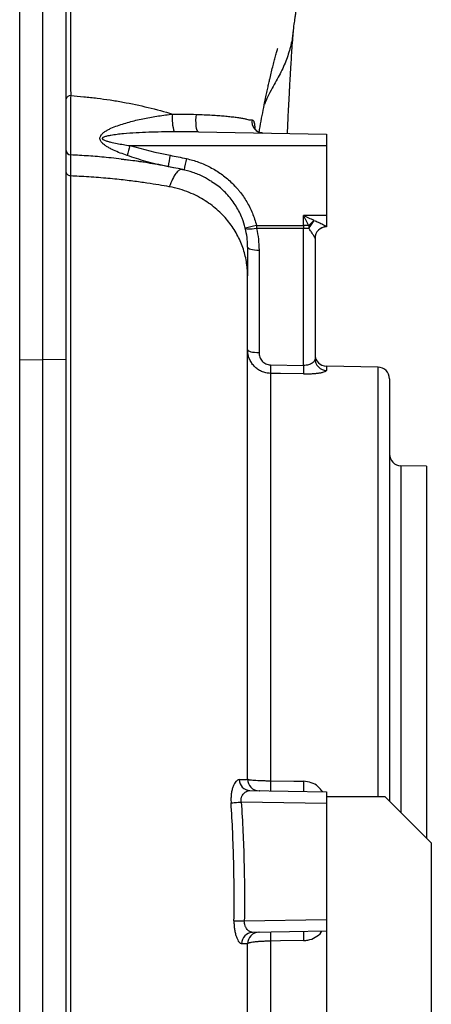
# Model space of a CAD drawing. Header units: millimetres. Extents: x 3 to 2256, y 2 to 1102.
# Tile 13 of 15: x 2029 to 2206, y 430 to 854. Entities that reach past the tile are written whole.
import ezdxf

# ---------------------------------------------------------------- set-up
doc = ezdxf.new("R2010")
doc.units = ezdxf.units.MM

msp = doc.modelspace()

# ---------------------------------------------------------------- linework, layer by layer
at = {"color": 7, "linetype": 'Continuous', "lineweight": 25}
for p, q in [((2038.92, 707.54), (2038.92, 1033.24)), ((2028.92, 707.41), (2028.92, 1017.54)), ((2048.92, 707.41), (2048.92, 1017.54)), ((2105.8, 805.37), (2160.92, 804.41)), ((2160.92, 804.41), (2160.92, 799.5)), ((2076.25, 799.5), (2160.92, 799.5)), ((2160.92, 799.5), (2160.92, 769.5)), ((2092.79, 790.43), (2092.16, 790.58)), ((2095.23, 789.93), (2092.79, 790.43)), ((2160.92, 769.5), (2151.01, 769.5)), ((2151.01, 765.17), (2151.01, 769.5)), ((2160.92, 769.5), (2160.92, 764.59)), ((2130.71, 765.22), (2151.01, 765.17)), ((2151.01, 763.88), (2130.71, 763.92)), ((2151.01, 704.96), (2151.01, 763.88)), ((2160.84, 764.62), (2160.84, 764.59)), ((2160.92, 764.59), (2160.84, 764.59)), ((2155.92, 759.66), (2155.92, 707.81)), ((2131.84, 754.58), (2131.84, 710.5)), ((2028.92, 707.41), (2038.92, 707.54)), ((2028.92, 381.28), (2028.92, 707.41)), ((2038.92, 381.24), (2038.92, 707.54)), ((2048.92, 707.41), (2038.92, 707.54)), ((2048.92, 381.28), (2048.92, 707.41)), ((2136.75, 705.18), (2151.01, 704.96)), ((2183.01, 704.27), (2160.84, 704.65)), ((2136.75, 701.56), (2136.75, 526.38)), ((2187.92, 699.27), (2187.92, 517.65)), ((2203.92, 661.65), (2192.84, 661.84)), ((2203.92, 661.65), (2203.92, 501.65)), ((2127.89, 522.14), (2160.92, 521.56)), ((2160.92, 521.56), (2160.92, 519.65)), ((2160.92, 516.56), (2124.16, 517.21)), ((2160.92, 519.65), (2185.92, 519.65)), ((2160.92, 519.65), (2160.92, 21.65)), ((2205.92, 499.65), (2185.92, 519.65)), ((2205.92, 499.65), (2205.92, 21.65)), ((2125.52, 466.12), (2160.92, 466.74)), ((2160.92, 461.74), (2129.09, 461.18)), ((2136.75, 457.4), (2136.75, 386.91))]:
    msp.add_line(p, q, dxfattribs=at)
at = {"color": 8, "linetype": 'Continuous', "lineweight": 25}
for p, q in [((2160.84, 704.65), (2160.84, 702.86)), ((2183.01, 519.65), (2183.01, 704.27)), ((2192.84, 661.84), (2192.84, 512.74))]:
    msp.add_line(p, q, dxfattribs=at)
at = {"color": 7, "linetype": 'Continuous', "lineweight": 25, "flags": 128}
for points in [[(2105.8, 805.37), (2105.5, 805.55), (2105.23, 806.06), (2105.01, 806.86), (2104.84, 807.91), (2104.75, 809.12), (2104.73, 810.42), (2104.79, 811.72), (2104.93, 812.93)], [(2130.71, 763.92), (2129.82, 763.74), (2128.96, 763.61), (2128.16, 763.54), (2127.45, 763.52), (2126.86, 763.56), (2126.4, 763.66), (2126.09, 763.81), (2125.95, 764.01)], [(2126.92, 755.88), (2127.02, 755.63), (2127.3, 755.39), (2127.75, 755.16), (2128.36, 754.97), (2129.1, 754.81), (2129.95, 754.69), (2130.87, 754.61), (2131.84, 754.58)], [(2126.92, 711.8), (2127.02, 711.55), (2127.3, 711.31), (2127.75, 711.09), (2128.36, 710.89), (2129.1, 710.73), (2129.95, 710.61), (2130.87, 710.53), (2131.84, 710.5)], [(2151.01, 701.34), (2141.01, 701.49), (2136.75, 701.56)], [(2126.92, 527.07), (2126.92, 527.07)], [(2126.92, 527.07), (2126.92, 527.07)], [(2136.75, 526.38), (2146.75, 526.21), (2151.01, 526.13)], [(2119.82, 516.89), (2120.17, 516.91), (2120.59, 516.95), (2121.08, 516.98), (2121.62, 517.02), (2122.21, 517.06), (2122.84, 517.11), (2123.49, 517.16), (2124.16, 517.21)], [(2121.07, 466.18), (2121.4, 466.18), (2121.82, 466.17), (2122.32, 466.16), (2122.87, 466.16), (2123.49, 466.15), (2124.14, 466.14), (2124.82, 466.13), (2125.52, 466.12)], [(2131.84, 461.23), (2131.84, 461.23)], [(2151.01, 457.65), (2141.01, 457.48), (2136.75, 457.4)], [(2126.92, 456.23), (2126.92, 456.23)]]:
    msp.add_lwpolyline(points, dxfattribs=at)
at = {"color": 8, "linetype": 'Continuous', "lineweight": 25, "flags": 128}
msp.add_lwpolyline([(2126.92, 456.23), (2126.92, 456.23)], dxfattribs=at)
at = {"color": 7, "linetype": 'Continuous', "lineweight": 25}
for centre, radius, start, end in [((2050.65, 819.26), 1.76, 83.514, 168.8272), ((2110.38, 810.71), 15.89, 171.4626, 199.3978), ((2133.7, 809.83), 4.94, 170.9712, 267.8738), ((2050.92, 797.47), 2, 180.0022, 267.5229), ((2236.16, 754.72), 166.06, 164.3559, 165.8751), ((2161.53, 780.85), 69.41, 167.948, 172.0625), ((2168.29, 777.86), 69.58, 166.6671, 170.7697), ((2164.26, 756.27), 14.07, 128.6644, 141.5573), ((2168.18, 756.46), 16.68, 139.6488, 153.609), ((2201.23, 476.93), 296.79, 103.7458, 104.6947), ((2408.51, 764.57), 277.79, 179.8666, 180.1334), ((2428.8, 764.52), 277.79, 179.8666, 180.1334), ((2163.73, 764.45), 10.5, 176.8706, 183.1294), ((2160.9, 759.64), 4.98, 90.7809, 179.7893), ((2160.92, 759.59), 5, 91, 180), ((2160.92, 709.65), 5, 180, 269), ((2160.9, 707.83), 4.98, 180.2497, 269.2593), ((2230.47, 703.37), 93.74, 178.894, 181.106), ((2244.6, 703.15), 93.61, 178.8922, 181.1078), ((2182.92, 699.27), 5, 0, 89), ((2192.92, 666.84), 5, 180, 269), ((2128.11, 526.97), 4.84, 181.4021, 267.3932), ((2131.92, 527.07), 5, 180, 269), ((2204.62, 524.18), 67.9, 178.1469, 181.8531), ((2218.92, 523.93), 67.94, 178.1457, 181.8543), ((2214.87, 459.61), 63.89, 178.2437, 181.7563), ((2129.27, 456.29), 4.9, 92.1226, 180.1459), ((2131.92, 456.23), 5, 91, 180), ((2200.57, 459.36), 63.85, 178.2445, 181.7555)]:
    msp.add_arc(centre, radius, start, end, dxfattribs=at)
for ratio in [0.263305, 0.004486]:
    msp.add_ellipse((2150.92, 763.85), major_axis=(5, 0), ratio=ratio, start_param=1.089018, end_param=1.553343, dxfattribs=at)
for points, knots in [([(2050.74, 1032), (2050.74, 1021.95), (2050.74, 1012.03), (2050.74, 992.44), (2050.73, 982.77), (2050.73, 963.68), (2050.73, 954.26), (2050.74, 940.31), (2050.74, 935.7), (2050.74, 926.53), (2050.74, 921.99), (2050.75, 913.01), (2050.75, 908.57), (2050.75, 899.8), (2050.76, 895.48), (2050.77, 882.69), (2050.77, 874.39), (2050.79, 862.31), (2050.79, 858.33), (2050.8, 852.47), (2050.8, 850.53), (2050.81, 846.67), (2050.81, 844.76), (2050.82, 839.09), (2050.82, 835.37), (2050.83, 829.91), (2050.84, 828.11), (2050.84, 825.43), (2050.84, 824.54), (2050.84, 823.22), (2050.84, 822.78), (2050.85, 822.12), (2050.85, 821.9), (2050.85, 821.45), (2050.85, 821.23), (2050.85, 821)], [0, 0, 0, 0, 0.125, 0.125, 0.25, 0.25, 0.375, 0.375, 0.4375, 0.4375, 0.5, 0.5, 0.5625, 0.5625, 0.625, 0.625, 0.75, 0.75, 0.8125, 0.8125, 0.84375, 0.84375, 0.875, 0.875, 0.9375, 0.9375, 0.96875, 0.96875, 0.984375, 0.984375, 0.992188, 0.992188, 0.996094, 0.996094, 1, 1, 1, 1]), ([(2146.51, 848.14), (2146.67, 849.35), (2146.95, 851.43), (2147.32, 854.12), (2147.59, 856.04), (2147.86, 857.88), (2148.19, 860.06), (2148.57, 862.41), (2148.93, 864.61), (2149.24, 866.38), (2149.49, 867.79), (2149.72, 869.09), (2150.01, 870.66), (2150.37, 872.51), (2150.74, 874.39), (2151.09, 876.12), (2151.45, 877.8), (2151.7, 878.95), (2151.83, 879.56)], [0, 0, 0, 0, 0.103026, 0.178153, 0.228859, 0.274293, 0.342704, 0.424885, 0.492075, 0.549621, 0.59291, 0.62811, 0.676878, 0.749396, 0.816698, 0.872246, 0.932366, 1, 1, 1, 1]), ([(2146.42, 848.16), (2146.34, 847.38), (2146.06, 844.52), (2144.75, 839.59), (2142.54, 833.39), (2140.36, 829.37), (2139.26, 827.35)], [0, 0, 0, 0, 0.108237, 0.401435, 0.698529, 1, 1, 1, 1]), ([(2144.07, 804.71), (2144.08, 805.01), (2144.13, 806.13), (2144.25, 808.81), (2144.44, 812.86), (2144.69, 817.75), (2144.88, 821.54), (2145.03, 824.28), (2145.13, 826.09), (2145.25, 828.23), (2145.4, 830.71), (2145.58, 833.79), (2145.81, 837.45), (2146.09, 841.66), (2146.38, 845.72), (2146.58, 848.2), (2146.66, 849.32)], [0, 0, 0, 0, 0.016361, 0.061769, 0.150246, 0.247265, 0.349936, 0.381843, 0.419596, 0.466141, 0.521435, 0.585433, 0.677589, 0.783156, 0.901989, 1, 1, 1, 1]), ([(2131.9, 805.24), (2131.97, 805.64), (2132.3, 807.63), (2132.95, 811.16), (2133.81, 815.64), (2134.57, 819.37), (2135.19, 822.34), (2135.7, 824.67), (2136.18, 826.79), (2136.69, 829.06), (2137.25, 831.42), (2137.88, 833.93), (2138.51, 836.35), (2139.1, 838.52), (2139.59, 840.28), (2139.85, 841.17), (2139.85, 841.2), (2139.86, 841.21)], [0, 0, 0, 0, 0.0276348, 0.1378267, 0.2426992, 0.3346225, 0.3923324, 0.445442, 0.4940426, 0.5344122, 0.60888, 0.694179, 0.7704957, 0.8475617, 0.9210293, 0.9679858, 1, 1, 1, 1]), ([(2139.26, 827.35), (2138.66, 826.29), (2137.39, 824.05), (2135.66, 820.68), (2134.63, 818.34), (2134.14, 817.23)], [0, 0, 0, 0, 0.317182, 0.674227, 1, 1, 1, 1]), ([(2050.85, 821), (2050.83, 819.95), (2050.81, 818.78), (2050.79, 817.17), (2050.78, 816.83), (2050.77, 816.16), (2050.77, 815.82), (2050.76, 814.8), (2050.75, 814.1), (2050.74, 813.02), (2050.74, 812.66), (2050.73, 811.93), (2050.73, 811.57), (2050.72, 810.47), (2050.72, 809.74), (2050.71, 808.3), (2050.71, 807.57), (2050.7, 806.14), (2050.7, 805.45), (2050.7, 804.11), (2050.7, 803.45), (2050.7, 802.51), (2050.7, 802.2), (2050.71, 801.6), (2050.71, 801.3), (2050.71, 800.46), (2050.72, 799.93), (2050.73, 798.94), (2050.73, 798.48), (2050.74, 797.66), (2050.75, 797.29), (2050.76, 796.82), (2050.77, 796.67), (2050.77, 796.4), (2050.78, 796.28), (2050.79, 795.94), (2050.8, 795.78), (2050.82, 795.55), (2050.83, 795.48), (2050.84, 795.47)], [0, 0, 0, 0, 0.125, 0.125, 0.15625, 0.15625, 0.1875, 0.1875, 0.25, 0.25, 0.28125, 0.28125, 0.3125, 0.3125, 0.375, 0.375, 0.4375, 0.4375, 0.5, 0.5, 0.5625, 0.5625, 0.59375, 0.59375, 0.625, 0.625, 0.6875, 0.6875, 0.75, 0.75, 0.8125, 0.8125, 0.84375, 0.84375, 0.875, 0.875, 0.9375, 0.9375, 1, 1, 1, 1]), ([(2050.85, 821), (2052.76, 820.86), (2054.66, 820.69), (2057.51, 820.41), (2058.46, 820.32), (2060.34, 820.11), (2061.29, 820.01), (2064.1, 819.67), (2065.97, 819.41), (2069.68, 818.85), (2071.52, 818.54), (2076.99, 817.54), (2080.59, 816.78), (2087.69, 815.06), (2091.2, 814.11), (2094.66, 813.07)], [0, 0, 0, 0, 0.125, 0.125, 0.1875, 0.1875, 0.25, 0.25, 0.375, 0.375, 0.5, 0.5, 0.75, 0.75, 1, 1, 1, 1]), ([(2075.12, 795.24), (2074.14, 795.59), (2073.16, 795.94), (2071.23, 796.7), (2070.27, 797.1), (2068.86, 797.75), (2068.39, 797.98), (2067.48, 798.45), (2067.03, 798.7), (2066.16, 799.23), (2065.73, 799.52), (2064.92, 800.13), (2064.54, 800.46), (2064.06, 801.02), (2063.91, 801.22), (2063.66, 801.64), (2063.56, 801.86), (2063.44, 802.31), (2063.41, 802.55), (2063.45, 803.01), (2063.51, 803.24), (2063.69, 803.67), (2063.82, 803.88), (2064.1, 804.26), (2064.26, 804.44), (2064.78, 804.95), (2065.17, 805.25), (2065.98, 805.79), (2066.41, 806.05), (2067.28, 806.52), (2067.73, 806.74), (2069.09, 807.36), (2070.01, 807.72), (2071.88, 808.41), (2072.83, 808.72), (2074.75, 809.3), (2075.71, 809.57), (2078.63, 810.34), (2080.61, 810.79), (2084.58, 811.59), (2086.58, 811.94), (2090.6, 812.56), (2092.63, 812.83), (2094.66, 813.07)], [0, 0, 0, 0, 0.0625, 0.0625, 0.125, 0.125, 0.15625, 0.15625, 0.1875, 0.1875, 0.21875, 0.21875, 0.25, 0.25, 0.265625, 0.265625, 0.28125, 0.28125, 0.296875, 0.296875, 0.3125, 0.3125, 0.328125, 0.328125, 0.34375, 0.34375, 0.375, 0.375, 0.40625, 0.40625, 0.4375, 0.4375, 0.5, 0.5, 0.5625, 0.5625, 0.625, 0.625, 0.75, 0.75, 0.875, 0.875, 1, 1, 1, 1]), ([(2111.58, 812.66), (2111.63, 812.66), (2111.69, 812.65), (2111.81, 812.65), (2111.99, 812.64), (2112.16, 812.62), (2112.51, 812.6), (2112.74, 812.58), (2113.43, 812.54), (2113.89, 812.5), (2115.22, 812.4), (2116.08, 812.32), (2117.75, 812.17), (2118.55, 812.09), (2120.1, 811.92), (2120.84, 811.83), (2122.21, 811.65), (2122.86, 811.56), (2123.76, 811.42), (2124.05, 811.37), (2124.61, 811.28), (2124.88, 811.23), (2125.64, 811.08), (2126.09, 810.99), (2126.87, 810.8), (2127.21, 810.71), (2127.48, 810.61)], [0, 0, 0, 0, 0.007812, 0.007812, 0.015625, 0.03125, 0.03125, 0.0625, 0.0625, 0.125, 0.125, 0.25, 0.25, 0.375, 0.375, 0.5, 0.5, 0.625, 0.625, 0.6875, 0.6875, 0.75, 0.75, 0.875, 0.875, 1, 1, 1, 1]), ([(2127.48, 810.61), (2127.48, 810.61), (2127.48, 810.61), (2127.49, 810.61), (2127.5, 810.61), (2127.53, 810.61), (2127.58, 810.61), (2127.68, 810.61), (2127.77, 810.61), (2127.95, 810.61), (2128.29, 810.61), (2128.61, 810.61), (2128.82, 810.61)], [0, 0, 0, 0, 0.007812, 0.007812, 0.015625, 0.03125, 0.0625, 0.125, 0.25, 0.25, 0.5, 1, 1, 1, 1]), ([(2095.39, 805.44), (2091.73, 805.42), (2088.07, 805.37), (2082.6, 805.17), (2080.78, 805.08), (2077.14, 804.86), (2075.32, 804.73), (2072.61, 804.48), (2071.7, 804.38), (2069.9, 804.17), (2069, 804.05), (2067.66, 803.82), (2067.21, 803.74), (2066.33, 803.54), (2065.89, 803.44), (2065.25, 803.22), (2065.04, 803.14), (2064.75, 802.98), (2064.66, 802.92), (2064.54, 802.81), (2064.5, 802.77), (2064.45, 802.68), (2064.43, 802.64), (2064.42, 802.53), (2064.43, 802.48), (2064.48, 802.38), (2064.51, 802.34), (2064.62, 802.22), (2064.71, 802.15), (2065, 801.97), (2065.21, 801.87), (2065.64, 801.7), (2065.85, 801.62), (2066.29, 801.48), (2066.51, 801.41), (2067.18, 801.22), (2067.63, 801.11), (2068.97, 800.79), (2069.88, 800.61), (2072.6, 800.09), (2074.43, 799.78), (2076.25, 799.5)], [0, 0, 0, 0, 0.25, 0.25, 0.375, 0.375, 0.5, 0.5, 0.5625, 0.5625, 0.625, 0.625, 0.65625, 0.65625, 0.6875, 0.6875, 0.703125, 0.703125, 0.710938, 0.710938, 0.714844, 0.714844, 0.71875, 0.71875, 0.722656, 0.722656, 0.726563, 0.726563, 0.734375, 0.734375, 0.75, 0.75, 0.765625, 0.765625, 0.78125, 0.78125, 0.8125, 0.8125, 0.875, 0.875, 1, 1, 1, 1]), ([(2133.45, 804.92), (2133.31, 804.92), (2132.77, 804.91), (2131.88, 805.2), (2130.96, 805.74), (2130.32, 806.36), (2129.94, 806.93), (2129.78, 807.31), (2129.77, 807.35), (2129.77, 807.37)], [0, 0, 0, 0, 0.072938, 0.268823, 0.447063, 0.607995, 0.753801, 0.886814, 1, 1, 1, 1]), ([(2050.84, 795.47), (2050.84, 795.4), (2050.84, 795.15), (2050.84, 794.52), (2050.84, 794.27), (2050.84, 793.69), (2050.84, 793.35), (2050.84, 791.47), (2050.84, 789.29), (2050.84, 786.44)], [0, 0, 0, 0, 0.25, 0.25, 0.375, 0.375, 0.5, 0.5, 1, 1, 1, 1]), ([(2082.21, 792.32), (2079.72, 792.7), (2074.42, 793.52), (2066.52, 794.4), (2058.54, 795.09), (2053.41, 795.34), (2050.84, 795.47)], [0, 0, 0, 0, 0.24349, 0.519045, 0.75909, 1, 1, 1, 1]), ([(2099.11, 789.2), (2093.8, 790.29), (2085.01, 792.09), (2076.1, 793.16), (2072.57, 793.59)], [0, 0, 0, 0, 0.603453, 1, 1, 1, 1]), ([(2092.79, 790.43), (2091.2, 790.74), (2088.3, 791.31), (2085.37, 791.81), (2084.05, 792.03)], [0, 0, 0, 0, 0.549644, 1, 1, 1, 1]), ([(2100.59, 793.91), (2102.39, 793.52), (2104.14, 793.01), (2107.57, 791.76), (2109.24, 791.02), (2111.68, 789.74), (2112.48, 789.29), (2114.03, 788.33), (2114.79, 787.83), (2117.01, 786.25), (2118.41, 785.1), (2120.4, 783.23), (2121.05, 782.58), (2121.98, 781.57), (2122.29, 781.23), (2122.89, 780.53), (2123.18, 780.18), (2124.61, 778.4), (2125.64, 776.91), (2127.48, 773.78), (2128.3, 772.15), (2129.34, 769.6), (2129.66, 768.74), (2130.24, 766.99), (2130.49, 766.11), (2130.71, 765.22)], [0, 0, 0, 0, 0.125, 0.125, 0.25, 0.25, 0.3125, 0.3125, 0.375, 0.375, 0.5, 0.5, 0.5625, 0.5625, 0.59375, 0.59375, 0.625, 0.625, 0.75, 0.75, 0.875, 0.875, 0.9375, 0.9375, 1, 1, 1, 1]), ([(2050.84, 786.44), (2050.59, 786.45), (2050.33, 786.51), (2049.87, 786.71), (2049.66, 786.86), (2049.3, 787.21), (2049.16, 787.43), (2048.97, 787.89), (2048.92, 788.13), (2048.92, 788.38)], [0, 0, 0, 0, 0.25, 0.25, 0.5, 0.5, 0.75, 0.75, 1, 1, 1, 1]), ([(2111.48, 784.02), (2110.31, 784.75), (2107.76, 786.32), (2103.44, 788.1), (2100.23, 788.86), (2098.62, 789.24)], [0, 0, 0, 0, 0.298911, 0.648955, 1, 1, 1, 1]), ([(2099.61, 789.02), (2099.61, 789.02), (2099.37, 789.08), (2099.13, 789.13), (2098.89, 789.18)], [0, 0, 0, 0, 0.000081, 1, 1, 1, 1]), ([(2050.84, 786.44), (2050.84, 786.38), (2050.84, 786.33), (2050.84, 786.21), (2050.84, 786.04), (2050.84, 785.64), (2050.84, 784.81), (2050.84, 784.07), (2050.84, 782.53), (2050.84, 781.45), (2050.84, 778), (2050.84, 775.46), (2050.84, 769.88), (2050.84, 766.84), (2050.84, 761.91), (2050.84, 760.21), (2050.84, 757.56), (2050.84, 756.66), (2050.84, 754.83), (2050.84, 753.9), (2050.84, 745.41), (2050.84, 737.01), (2050.84, 723.14), (2050.84, 718.31), (2050.84, 711.99), (2050.84, 710.72), (2050.84, 708.13), (2050.84, 706.82), (2050.84, 704.16), (2050.84, 702.82), (2050.84, 700.13), (2050.84, 698.77), (2050.84, 686.46), (2050.84, 674.96), (2050.84, 650.85), (2050.84, 638.23), (2050.84, 623.4), (2050.84, 621.75), (2050.84, 618.43), (2050.84, 616.76), (2050.84, 611.75), (2050.84, 608.39), (2050.84, 598.26), (2050.84, 591.43), (2050.84, 570.73), (2050.84, 556.65), (2050.84, 535.09), (2050.84, 527.83), (2050.84, 518.66), (2050.84, 516.83), (2050.84, 513.14), (2050.84, 511.3), (2050.84, 505.77), (2050.84, 502.08), (2050.84, 483.67), (2050.84, 468.96), (2050.84, 439.61), (2050.84, 424.96), (2050.84, 406.68), (2050.84, 403.02), (2050.84, 395.72), (2050.84, 392.09), (2050.84, 384.87), (2050.84, 381.28), (2050.84, 374.14), (2050.84, 370.6), (2050.84, 352.94), (2050.84, 339.13), (2050.83, 318.88), (2050.83, 312.2), (2050.83, 302.31), (2050.83, 299.03), (2050.83, 292.52), (2050.83, 289.28), (2050.83, 279.65), (2050.83, 273.36), (2050.83, 264.09), (2050.83, 261.03), (2050.83, 254.99), (2050.83, 252), (2050.83, 243.15), (2050.83, 237.39), (2050.83, 228.96), (2050.83, 226.18), (2050.84, 222.07), (2050.84, 220.03), (2050.84, 217.67), (2050.84, 216.5), (2050.84, 216), (2050.84, 215.66), (2050.84, 215.49), (2050.84, 215.33)], [0, 0, 0, 0, 0.000977, 0.000977, 0.001953, 0.003906, 0.007812, 0.015625, 0.015625, 0.03125, 0.03125, 0.0625, 0.0625, 0.09375, 0.09375, 0.109375, 0.109375, 0.117187, 0.117187, 0.125, 0.125, 0.1875, 0.1875, 0.21875, 0.21875, 0.226562, 0.226562, 0.234375, 0.234375, 0.242187, 0.242187, 0.25, 0.25, 0.3125, 0.3125, 0.375, 0.375, 0.382812, 0.382812, 0.390625, 0.390625, 0.40625, 0.40625, 0.4375, 0.4375, 0.5, 0.5, 0.53125, 0.53125, 0.539062, 0.539062, 0.546875, 0.546875, 0.5625, 0.5625, 0.625, 0.625, 0.6875, 0.6875, 0.703125, 0.703125, 0.71875, 0.71875, 0.734375, 0.734375, 0.75, 0.75, 0.8125, 0.8125, 0.84375, 0.84375, 0.859375, 0.859375, 0.875, 0.875, 0.90625, 0.90625, 0.921875, 0.921875, 0.9375, 0.9375, 0.96875, 0.96875, 0.984375, 0.984375, 0.992188, 0.996094, 0.998047, 0.999023, 0.999023, 1, 1, 1, 1]), ([(2093.25, 781.81), (2091.84, 782.07), (2088.85, 782.59), (2083.74, 783.39), (2077.81, 784.22), (2070.9, 785.03), (2062.95, 785.77), (2056.01, 786.22), (2052.02, 786.39), (2050.84, 786.44)], [0.69252125, 0.69252125, 0.69252125, 0.69252125, 0.70193325, 0.71134524, 0.72075724, 0.73016924, 0.73958124, 0.74899324, 0.75303733, 0.75303733, 0.75303733, 0.75303733]), ([(2125.95, 764.01), (2125.53, 765.44), (2124.57, 768.72), (2122.08, 773.56), (2118.52, 778.26), (2114.9, 781.8), (2112.33, 783.4), (2111.43, 783.95)], [0, 0, 0, 0, 0.176624, 0.405044, 0.64077, 0.875362, 1, 1, 1, 1]), ([(2126.92, 743.52), (2126.92, 745.6), (2126.57, 749.71), (2125.03, 755.68), (2122.51, 761.38), (2119.01, 766.72), (2114.48, 771.62), (2109.8, 775.23), (2105.44, 777.74), (2101.82, 779.41), (2097.82, 780.81), (2094.84, 781.53), (2093.25, 781.81)], [0.7530373, 0.7530373, 0.7530373, 0.7530373, 0.7742073, 0.7953773, 0.8165473, 0.8377172, 0.8588872, 0.8800572, 0.8906422, 0.9012272, 0.9118122, 0.9223971, 0.9223971, 0.9223971, 0.9223971]), ([(2153.24, 765.02), (2152.87, 765.76), (2152.5, 766.5), (2151.95, 767.62), (2151.76, 767.99), (2151.39, 768.75), (2151.2, 769.12), (2151.01, 769.5)], [0, 0, 0, 0, 0.5, 0.5, 0.75, 0.75, 1, 1, 1, 1]), ([(2155.47, 767.26), (2154.74, 767.62), (2154, 767.99), (2152.88, 768.56), (2152.51, 768.74), (2151.76, 769.12), (2151.38, 769.31), (2151.01, 769.5)], [0, 0, 0, 0, 0.5, 0.5, 0.75, 0.75, 1, 1, 1, 1]), ([(2155.47, 767.26), (2156.06, 767.06), (2156.64, 766.84), (2157.76, 766.37), (2158.31, 766.12), (2159.07, 765.75), (2159.32, 765.62), (2159.78, 765.37), (2160, 765.25), (2160.28, 765.08), (2160.37, 765.02), (2160.53, 764.92), (2160.6, 764.87), (2160.77, 764.73), (2160.84, 764.66), (2160.84, 764.62)], [0, 0, 0, 0, 0.25, 0.25, 0.5, 0.5, 0.625, 0.625, 0.75, 0.75, 0.8125, 0.8125, 0.875, 0.875, 1, 1, 1, 1]), ([(2126.92, 755.88), (2126.92, 756.05), (2126.92, 756.22), (2126.92, 756.56), (2126.91, 757.07), (2126.88, 757.59), (2126.82, 758.61), (2126.76, 759.29), (2126.52, 761.32), (2126.28, 762.67), (2125.95, 764.01)], [0, 0, 0, 0, 0.0625, 0.0625, 0.125, 0.25, 0.25, 0.5, 0.5, 1, 1, 1, 1]), ([(2155.92, 759.66), (2155.92, 759.66), (2155.9, 759.7), (2155.81, 759.86), (2155.74, 759.99), (2155.57, 760.29), (2155.48, 760.47), (2155.26, 760.85), (2155.14, 761.05), (2154.76, 761.68), (2154.49, 762.12), (2153.9, 763.01), (2153.59, 763.45), (2153.24, 763.87)], [0, 0, 0, 0, 0.125, 0.125, 0.25, 0.25, 0.375, 0.375, 0.5, 0.5, 0.75, 0.75, 1, 1, 1, 1]), ([(2126.92, 527.07), (2126.92, 528.52), (2126.92, 534.42), (2126.92, 545.02), (2126.92, 558.13), (2126.92, 570.95), (2126.92, 583.37), (2126.92, 596.25), (2126.92, 609.52), (2126.92, 622.31), (2126.92, 634.56), (2126.92, 646.21), (2126.92, 657.9), (2126.92, 669.57), (2126.92, 681.02), (2126.92, 692.11), (2126.92, 702.72), (2126.92, 712.71), (2126.92, 721.15), (2126.92, 728.19), (2126.92, 733.96), (2126.92, 739.17), (2126.92, 742.01), (2126.92, 743.44)], [0, 0, 0, 0, 0.014627, 0.059517, 0.108074, 0.149588, 0.19352, 0.239928, 0.288892, 0.340502, 0.385593, 0.432611, 0.481592, 0.532573, 0.585525, 0.640089, 0.696213, 0.753857, 0.813, 0.858367, 0.904629, 0.951824, 1, 1, 1, 1]), ([(2136.75, 701.56), (2136.09, 701.57), (2135.44, 701.65), (2134.48, 701.86), (2134.17, 701.94), (2133.54, 702.15), (2133.23, 702.27), (2132.33, 702.67), (2131.77, 702.99), (2130.96, 703.56), (2130.7, 703.77), (2130.21, 704.2), (2129.73, 704.65), (2129.31, 705.15), (2128.9, 705.67), (2128.71, 705.94), (2128.19, 706.77), (2127.89, 707.35), (2127.53, 708.26), (2127.43, 708.57), (2127.24, 709.21), (2127.17, 709.52), (2126.98, 710.49), (2126.92, 711.14), (2126.92, 711.8)], [0, 0, 0, 0, 0.125, 0.125, 0.1875, 0.1875, 0.25, 0.25, 0.375, 0.375, 0.4375, 0.4375, 0.5, 0.5625, 0.5625, 0.625, 0.625, 0.75, 0.75, 0.8125, 0.8125, 0.875, 0.875, 1, 1, 1, 1]), ([(2131.84, 710.5), (2131.84, 710.17), (2131.86, 709.85), (2131.98, 709.2), (2132.06, 708.88), (2132.29, 708.26), (2132.43, 707.96), (2132.77, 707.38), (2132.97, 707.11), (2133.41, 706.61), (2133.65, 706.38), (2134.19, 705.97), (2134.48, 705.79), (2135.08, 705.5), (2135.41, 705.38), (2136.07, 705.23), (2136.41, 705.18), (2136.75, 705.18)], [0, 0, 0, 0, 0.125, 0.125, 0.25, 0.25, 0.375, 0.375, 0.5, 0.5, 0.625, 0.625, 0.75, 0.75, 0.875, 0.875, 1, 1, 1, 1]), ([(2155.92, 707.81), (2155.92, 707.49), (2155.82, 707.17), (2155.52, 706.7), (2155.4, 706.54), (2155.1, 706.24), (2154.92, 706.09), (2154.51, 705.81), (2154.28, 705.67), (2153.76, 705.43), (2153.48, 705.32), (2152.84, 705.14), (2152.5, 705.07), (2151.78, 704.97), (2151.39, 704.95), (2151.01, 704.96)], [0, 0, 0, 0, 0.25, 0.25, 0.375, 0.375, 0.5, 0.5, 0.625, 0.625, 0.75, 0.75, 0.875, 0.875, 1, 1, 1, 1]), ([(2151.01, 701.34), (2151.69, 701.33), (2152.36, 701.34), (2153.66, 701.37), (2154.29, 701.4), (2155.2, 701.46), (2155.49, 701.48), (2156.07, 701.54), (2156.34, 701.56), (2157.14, 701.65), (2157.63, 701.72), (2158.3, 701.84), (2158.51, 701.88), (2158.91, 701.96), (2159.09, 702), (2159.6, 702.13), (2159.89, 702.22), (2160.24, 702.36), (2160.35, 702.4), (2160.53, 702.49), (2160.6, 702.54), (2160.78, 702.68), (2160.84, 702.77), (2160.84, 702.86)], [0, 0, 0, 0, 0.125, 0.125, 0.25, 0.25, 0.3125, 0.3125, 0.375, 0.375, 0.5, 0.5, 0.5625, 0.5625, 0.625, 0.625, 0.75, 0.75, 0.8125, 0.8125, 0.875, 0.875, 1, 1, 1, 1]), ([(2123.28, 526.85), (2123.05, 526.85), (2122.83, 526.78), (2122.49, 526.58), (2122.38, 526.5), (2122.15, 526.31), (2122.04, 526.2), (2121.71, 525.82), (2121.49, 525.52), (2121.08, 524.8), (2120.89, 524.39), (2120.54, 523.48), (2120.38, 522.98), (2120.12, 521.89), (2120.01, 521.32), (2119.85, 520.11), (2119.8, 519.48), (2119.76, 518.2), (2119.78, 517.55), (2119.82, 516.89)], [0, 0, 0, 0, 0.125, 0.125, 0.1875, 0.1875, 0.25, 0.25, 0.375, 0.375, 0.5, 0.5, 0.625, 0.625, 0.75, 0.75, 0.875, 0.875, 1, 1, 1, 1]), ([(2123.28, 526.85), (2124.49, 526.87), (2125.39, 526.9), (2126.31, 526.96), (2126.54, 526.98), (2126.77, 527.01), (2126.83, 527.02), (2126.88, 527.04), (2126.91, 527.05), (2126.92, 527.06), (2126.92, 527.06), (2126.92, 527.07), (2126.92, 527.07), (2126.92, 527.07)], [0, 0, 0, 0, 0.5, 0.5, 0.75, 0.75, 0.875, 0.875, 0.9375, 0.96875, 0.984375, 0.984375, 1, 1, 1, 1]), ([(2126.92, 527.07), (2126.92, 527.03), (2126.99, 526.99), (2127.17, 526.93), (2127.25, 526.91), (2127.43, 526.87), (2127.54, 526.86), (2127.91, 526.8), (2128.21, 526.76), (2128.92, 526.69), (2129.33, 526.65), (2130.24, 526.59), (2130.73, 526.56), (2131.53, 526.52), (2131.81, 526.51), (2132.38, 526.48), (2132.67, 526.47), (2133.56, 526.44), (2134.17, 526.42), (2135.45, 526.39), (2136.1, 526.38), (2136.75, 526.38)], [0, 0, 0, 0, 0.125, 0.125, 0.1875, 0.1875, 0.25, 0.25, 0.375, 0.375, 0.5, 0.5, 0.625, 0.625, 0.6875, 0.6875, 0.75, 0.75, 0.875, 0.875, 1, 1, 1, 1]), ([(2124.16, 517.21), (2124.1, 517.58), (2124.08, 517.95), (2124.12, 518.5), (2124.15, 518.68), (2124.22, 519.03), (2124.26, 519.19), (2124.37, 519.51), (2124.43, 519.67), (2124.56, 519.96), (2124.64, 520.1), (2124.89, 520.5), (2125.07, 520.73), (2125.46, 521.15), (2125.67, 521.33), (2126.1, 521.63), (2126.32, 521.75), (2127, 522.05), (2127.45, 522.15), (2127.89, 522.14)], [0, 0, 0, 0, 0.125, 0.125, 0.1875, 0.1875, 0.25, 0.25, 0.3125, 0.3125, 0.375, 0.375, 0.5, 0.5, 0.625, 0.625, 0.75, 0.75, 1, 1, 1, 1]), ([(2131.86, 522.07), (2131.85, 522.07), (2131.82, 522.07), (2131.85, 522.07), (2131.84, 522.07), (2131.84, 522.07)], [0, 0, 0, 0, 0.1064611, 0.4043074, 1, 1, 1, 1]), ([(2131.88, 522.07), (2131.89, 522.07), (2131.92, 522.07), (2132.05, 522.07), (2131.9, 522.07), (2131.88, 522.07)], [0, 0, 0, 0, 0.300642, 0.901869, 1, 1, 1, 1]), ([(2121.07, 466.18), (2121.18, 474.64), (2121.14, 483.09), (2120.74, 500), (2120.39, 508.45), (2119.82, 516.89)], [0, 0, 0, 0, 0.5, 0.5, 1, 1, 1, 1]), ([(2124.16, 517.21), (2124.77, 508.71), (2125.16, 500.2), (2125.59, 483.16), (2125.64, 474.64), (2125.52, 466.12)], [0, 0, 0, 0, 0.5, 0.5, 1, 1, 1, 1]), ([(2121.07, 466.18), (2121.06, 465.85), (2121.06, 465.53), (2121.08, 464.88), (2121.1, 464.55), (2121.17, 463.6), (2121.24, 462.98), (2121.38, 462.09), (2121.43, 461.8), (2121.54, 461.22), (2121.61, 460.94), (2121.81, 460.14), (2121.96, 459.65), (2122.21, 458.96), (2122.3, 458.74), (2122.47, 458.33), (2122.57, 458.14), (2122.84, 457.6), (2123.03, 457.29), (2123.33, 456.92), (2123.42, 456.81), (2123.62, 456.61), (2123.72, 456.53), (2124, 456.34), (2124.19, 456.28), (2124.37, 456.28)], [0, 0, 0, 0, 0.0625, 0.0625, 0.125, 0.125, 0.25, 0.25, 0.3125, 0.3125, 0.375, 0.375, 0.5, 0.5, 0.5625, 0.5625, 0.625, 0.625, 0.75, 0.75, 0.8125, 0.8125, 0.875, 0.875, 1, 1, 1, 1]), ([(2129.09, 461.18), (2128.9, 461.18), (2128.71, 461.2), (2128.32, 461.31), (2128.12, 461.39), (2127.72, 461.6), (2127.53, 461.73), (2127.14, 462.05), (2126.95, 462.23), (2126.59, 462.66), (2126.41, 462.89), (2126.18, 463.28), (2126.11, 463.42), (2125.97, 463.71), (2125.9, 463.86), (2125.73, 464.33), (2125.64, 464.67), (2125.53, 465.38), (2125.5, 465.75), (2125.52, 466.12)], [0, 0, 0, 0, 0.125, 0.125, 0.25, 0.25, 0.375, 0.375, 0.5, 0.5, 0.625, 0.625, 0.6875, 0.6875, 0.75, 0.75, 0.875, 0.875, 1, 1, 1, 1]), ([(2136.75, 457.4), (2136.09, 457.4), (2135.45, 457.38), (2134.5, 457.35), (2134.19, 457.34), (2133.57, 457.31), (2133.26, 457.3), (2132.37, 457.25), (2131.81, 457.21), (2131.01, 457.14), (2130.74, 457.12), (2130.25, 457.07), (2130.01, 457.04), (2129.33, 456.96), (2128.93, 456.9), (2128.39, 456.81), (2128.22, 456.77), (2127.92, 456.71), (2127.65, 456.64), (2127.44, 456.58), (2127.25, 456.51), (2127.17, 456.47), (2126.99, 456.37), (2126.92, 456.3), (2126.92, 456.23)], [0, 0, 0, 0, 0.125, 0.125, 0.1875, 0.1875, 0.25, 0.25, 0.375, 0.375, 0.4375, 0.4375, 0.5, 0.5, 0.625, 0.625, 0.6875, 0.6875, 0.75, 0.8125, 0.8125, 0.875, 0.875, 1, 1, 1, 1]), ([(2131.78, 461.23), (2131.8, 461.23), (2131.92, 461.23), (2131.77, 461.23), (2131.81, 461.23), (2131.84, 461.23)], [0, 0, 0, 0, 0.061442, 0.374294, 1, 1, 1, 1]), ([(2131.84, 461.23), (2131.84, 461.23), (2131.84, 461.23), (2131.84, 461.23), (2131.84, 461.23)], [0, 0, 0, 0, 0.350267, 1, 1, 1, 1]), ([(2126.92, 309.44), (2126.92, 312.84), (2126.92, 320.14), (2126.92, 331.67), (2126.92, 344.5), (2126.92, 358), (2126.92, 372.1), (2126.92, 385.87), (2126.92, 399.26), (2126.92, 412.63), (2126.92, 425.87), (2126.92, 438.85), (2126.92, 448.88), (2126.92, 454.59), (2126.92, 456.24)], [0, 0, 0, 0, 0.078907, 0.16907, 0.256306, 0.357173, 0.45393, 0.546609, 0.635226, 0.719647, 0.808582, 0.891574, 0.968707, 1, 1, 1, 1])]:
    msp.add_open_spline(points, degree=3, knots=knots, dxfattribs=at)
for points in [[(2094.66, 813.07), (2098.11, 813.09), (2101.53, 813.06), (2104.93, 812.93)], [(2104.93, 812.93), (2107.15, 812.84), (2109.37, 812.75), (2111.58, 812.66)], [(2105.8, 805.37), (2102.34, 805.44), (2098.86, 805.45), (2095.39, 805.44)], [(2076.25, 799.5), (2082, 797.91), (2087.79, 796.48), (2093.65, 795.34)], [(2093.65, 795.34), (2095.97, 794.89), (2098.28, 794.41), (2100.59, 793.91)], [(2130.71, 763.92), (2131.47, 760.85), (2131.84, 757.74), (2131.84, 754.58)], [(2126.92, 755.88), (2126.92, 754.45), (2126.92, 750.3), (2126.92, 743.52)]]:
    msp.add_open_spline(points, degree=3, dxfattribs=at)
at = {"color": 8, "linetype": 'Continuous', "lineweight": 25}
for points, knots in [([(2128.82, 810.61), (2129.08, 810.49), (2129.6, 810.25), (2129.96, 808.8), (2129.97, 807.4), (2129.98, 806.91)], [0, 0, 0, 0, 0.390053, 0.784272, 1, 1, 1, 1]), ([(2092.16, 790.58), (2089.14, 791.24), (2083.38, 792.49), (2077.78, 794.36), (2075.12, 795.24)], [0, 0, 0, 0, 0.525992, 1, 1, 1, 1]), ([(2099.11, 789.11), (2098.88, 789.17), (2098.26, 789.34), (2097.24, 788.82), (2095.98, 787.53), (2094.65, 785.34), (2093.72, 782.99), (2093.25, 781.81)], [0, 0, 0, 0, 0.116845, 0.320584, 0.523601, 0.762109, 1, 1, 1, 1]), ([(2159.25, 521.59), (2158.61, 522.41), (2157.29, 524.11), (2154.34, 525.75), (2152.12, 526), (2151.01, 526.13)], [0, 0, 0, 0, 0.318942, 0.65858, 1, 1, 1, 1]), ([(2151.01, 457.65), (2151.64, 457.69), (2153.39, 457.81), (2156.06, 458.94), (2158.14, 460.4), (2158.77, 461.54), (2158.85, 461.7)], [0, 0, 0, 0, 0.203849, 0.570196, 0.94057, 1, 1, 1, 1]), ([(2126.92, 456.23), (2126.92, 456.23), (2126.92, 456.23), (2126.92, 456.23), (2126.92, 456.23), (2126.92, 456.23), (2126.92, 456.23), (2126.92, 456.24), (2126.87, 456.25), (2126.75, 456.26), (2126.35, 456.27), (2126.06, 456.27), (2125.34, 456.28), (2124.89, 456.28), (2124.37, 456.28)], [0, 0, 0, 0, 0.125, 0.15625, 0.15625, 0.1875, 0.1875, 0.25, 0.25, 0.5, 0.5, 0.75, 0.75, 1, 1, 1, 1])]:
    msp.add_open_spline(points, degree=3, knots=knots, dxfattribs=at)

doc.saveas('drawing.dxf')
